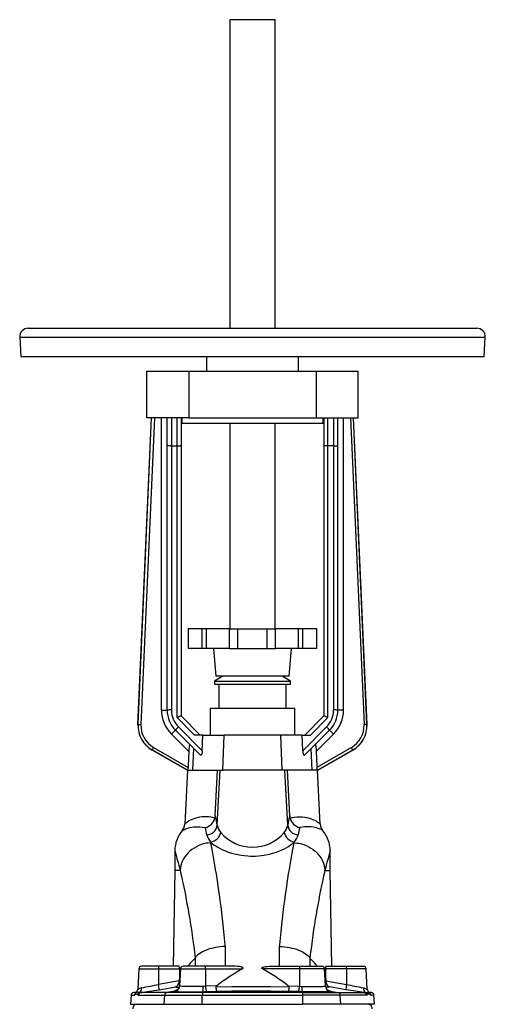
# Model space of a CAD drawing. Extents: x -134 to 794, y -63 to 1597.
# Tile 4 of 5: x -134 to 196, y 899 to 1597. Entities that reach past the tile are written whole.
import ezdxf

# ---------------------------------------------------------------- set-up
doc = ezdxf.new("R2010")
doc.units = 0
doc.layers.get('0').update_dxf_attribs({"linetype": 'CONTINUOUS'})

msp = doc.modelspace()

# ---------------------------------------------------------------- linework, layer by layer
at = {"color": 7, "linetype": 'CONTINUOUS'}
for p, q in [((14.74, 1597.31), (14.74, 1378.44)), ((46.74, 1597.31), (14.74, 1597.31)), ((46.74, 1378.44), (46.74, 1597.31)), ((-128.26, 1378.44), (189.74, 1378.44)), ((-134.25, 1372.12), (-133.54, 1358.44)), ((-134.25, 1372.12), (195.73, 1372.12)), ((195.01, 1358.44), (195.73, 1372.12)), ((-133.54, 1358.44), (195.01, 1358.44)), ((-1.76, 1358.44), (-1.76, 1347.94)), ((63.24, 1347.94), (63.24, 1358.44)), ((-44.26, 1314.94), (-44.26, 1347.94)), ((-44.26, 1347.94), (-14.33, 1347.94)), ((-14.33, 1347.94), (-14.33, 1314.94)), ((-14.33, 1347.94), (75.81, 1347.94)), ((75.81, 1347.94), (75.81, 1314.94)), ((75.81, 1347.94), (105.74, 1347.94)), ((105.74, 1314.94), (105.74, 1347.94)), ((-50.43, 1097.47), (-40.94, 1314.94)), ((-50.32, 1097.53), (-40.83, 1314.94)), ((-38.83, 1314.94), (-48.32, 1097.44)), ((-14.33, 1314.94), (-44.26, 1314.94)), ((-33.76, 1107.58), (-33.76, 1314.94)), ((-29.76, 1295.54), (-29.76, 1314.94)), ((-26.76, 1314.94), (-26.76, 1294.94)), ((-22.76, 1294.94), (-22.76, 1314.94)), ((-19.76, 1314.94), (-19.76, 1295.54)), ((-19.26, 1314.94), (-19.26, 1310.94)), ((-14.33, 1314.94), (75.81, 1314.94)), ((75.81, 1314.94), (105.74, 1314.94)), ((80.74, 1310.94), (80.74, 1314.94)), ((81.24, 1314.94), (81.24, 1295.54)), ((84.24, 1294.94), (84.24, 1314.94)), ((88.24, 1314.94), (88.24, 1294.94)), ((91.24, 1295.54), (91.24, 1314.94)), ((95.24, 1107.58), (95.24, 1314.94)), ((100.31, 1314.94), (109.8, 1097.44)), ((111.8, 1097.53), (102.31, 1314.94)), ((111.91, 1097.47), (102.41, 1314.94)), ((80.74, 1310.94), (-19.26, 1310.94)), ((14.74, 1310.94), (14.74, 1165.27)), ((46.74, 1165.27), (46.74, 1310.94)), ((-29.76, 1107.58), (-29.76, 1295.54)), ((-26.76, 1294.94), (-22.76, 1294.94)), ((-26.76, 1294.94), (-26.76, 1107.7)), ((-22.76, 1102.32), (-22.76, 1294.94)), ((-19.76, 1295.54), (-19.76, 1103.44)), ((81.24, 1295.54), (81.24, 1103.44)), ((88.24, 1294.94), (84.24, 1294.94)), ((84.24, 1102.32), (84.24, 1294.94)), ((88.24, 1294.94), (88.24, 1107.7)), ((91.24, 1107.58), (91.24, 1295.54)), ((-14.76, 1165.27), (-14.76, 1151.27)), ((-4.98, 1165.27), (-14.76, 1165.27)), ((-1.88, 1165.27), (-4.98, 1165.27)), ((-4.98, 1151.27), (-4.98, 1165.27)), ((14.42, 1165.27), (-1.88, 1165.27)), ((-1.88, 1151.27), (-1.88, 1165.27)), ((14.42, 1165.27), (20.24, 1165.27)), ((14.42, 1151.27), (14.42, 1165.27)), ((20.24, 1151.27), (20.24, 1165.27)), ((20.24, 1165.27), (41.24, 1165.27)), ((41.24, 1151.27), (41.24, 1165.27)), ((41.24, 1165.27), (47.06, 1165.27)), ((63.36, 1165.27), (47.06, 1165.27)), ((47.06, 1151.27), (47.06, 1165.27)), ((66.45, 1165.27), (63.36, 1165.27)), ((63.36, 1151.27), (63.36, 1165.27)), ((76.24, 1165.27), (66.45, 1165.27)), ((66.45, 1151.27), (66.45, 1165.27)), ((76.24, 1151.27), (76.24, 1165.27)), ((-4.98, 1151.27), (-14.76, 1151.27)), ((-1.88, 1151.27), (-4.98, 1151.27)), ((14.42, 1151.27), (-1.88, 1151.27)), ((3.02, 1151.27), (4.74, 1131.57)), ((14.42, 1151.27), (20.24, 1151.27)), ((20.24, 1151.27), (41.24, 1151.27)), ((41.24, 1151.27), (47.06, 1151.27)), ((63.36, 1151.27), (47.06, 1151.27)), ((56.74, 1131.57), (58.46, 1151.27)), ((66.45, 1151.27), (63.36, 1151.27)), ((76.24, 1151.27), (66.45, 1151.27)), ((9.74, 1131.57), (3.74, 1128.1)), ((56.74, 1131.57), (4.74, 1131.57)), ((57.74, 1128.1), (51.74, 1131.57)), ((3.74, 1128.1), (3.74, 1125.94)), ((3.74, 1128.1), (57, 1128.1)), ((3.74, 1125.94), (57, 1125.94)), ((6.79, 1125.94), (6.79, 1108.94)), ((54.69, 1108.94), (54.69, 1125.94)), ((57, 1128.1), (57.74, 1128.1)), ((57, 1125.94), (57.74, 1125.94)), ((57.74, 1125.94), (57.74, 1128.1)), ((-33.76, 1107.58), (-29.76, 1107.58)), ((-19.76, 1103.44), (-6.26, 1089.94)), ((0.74, 1108.94), (0.74, 1089.94)), ((0.74, 1108.94), (60.74, 1108.94)), ((60.74, 1089.94), (60.74, 1108.94)), ((81.24, 1103.44), (67.74, 1089.94)), ((95.24, 1107.58), (91.24, 1107.58)), ((-50.43, 1097.47), (-50.32, 1097.53)), ((-10.38, 1089.94), (-22.76, 1102.32)), ((71.86, 1089.94), (84.24, 1102.32)), ((111.91, 1097.47), (111.8, 1097.53)), ((-14.4, 1078.28), (-26.73, 1090.61)), ((-6.34, 1075.87), (-23.9, 1093.44)), ((-21.78, 1095.68), (-4.91, 1078.81)), ((-4.58, 1089.94), (-10.38, 1089.94)), ((-4.91, 1078.81), (-4.58, 1089.94)), ((-4.58, 1089.94), (10.63, 1089.94)), ((9.62, 1064.94), (10.63, 1089.94)), ((50.85, 1089.94), (10.63, 1089.94)), ((66.06, 1089.94), (50.85, 1089.94)), ((51.85, 1064.94), (50.85, 1089.94)), ((66.39, 1078.81), (66.06, 1089.94)), ((66.06, 1089.94), (71.86, 1089.94)), ((83.26, 1095.68), (66.39, 1078.81)), ((67.82, 1075.87), (85.38, 1093.44)), ((75.88, 1078.28), (88.21, 1090.61)), ((-40.35, 1079.34), (-40.46, 1079.28)), ((-15.61, 1064.94), (-40.46, 1079.28)), ((-15.4, 1064.94), (-40.35, 1079.34)), ((-39.35, 1081.07), (-14.9, 1066.96)), ((-11.49, 1064.94), (-10.87, 1080.41)), ((72.97, 1064.94), (72.35, 1080.41)), ((100.82, 1081.07), (76.38, 1066.96)), ((76.87, 1064.94), (101.82, 1079.34)), ((77.09, 1064.94), (101.93, 1079.28)), ((101.82, 1079.34), (101.93, 1079.28)), ((-15.26, 1064.94), (-17.26, 1026.82)), ((-15.4, 1064.94), (-15.61, 1064.94)), ((-15.11, 1064.94), (-15.4, 1064.94)), ((-15.11, 1064.94), (-11.49, 1064.94)), ((-11.49, 1064.94), (9.62, 1064.94)), ((4.35, 1032.52), (5.97, 1064.94)), ((5.8, 1026.08), (7.83, 1064.94)), ((51.85, 1064.94), (9.62, 1064.94)), ((72.97, 1064.94), (51.85, 1064.94)), ((55.68, 1026.08), (53.65, 1064.94)), ((57.13, 1032.52), (55.51, 1064.94)), ((76.59, 1064.94), (72.97, 1064.94)), ((76.59, 1064.94), (76.87, 1064.94)), ((78.74, 1026.82), (76.74, 1064.94)), ((76.87, 1064.94), (77.09, 1064.94)), ((-24.28, 1007.94), (-24.28, 993.94)), ((85.76, 993.94), (85.76, 1007.94)), ((-24.28, 993.94), (-25.47, 925.94)), ((-20.63, 993.94), (-24.28, 993.94)), ((82.11, 993.94), (85.76, 993.94)), ((86.95, 925.94), (85.76, 993.94)), ((11.49, 925.94), (11.49, 939.98)), ((49.99, 925.94), (49.99, 939.98)), ((-9.98, 931.56), (-9.88, 931.71)), ((-9.88, 931.71), (-9.88, 925.94)), ((71.46, 931.56), (71.36, 931.71)), ((71.36, 931.71), (71.36, 925.94)), ((-49.88, 924.04), (-50.63, 909.67)), ((-49.88, 924.04), (-35.82, 924.04)), ((-35.68, 925.94), (-47.88, 925.94)), ((-35.82, 924.04), (-35.86, 913.03)), ((-35.82, 924.04), (-20.9, 924.04)), ((-21.13, 925.94), (-35.68, 925.94)), ((-20.38, 924.04), (-21.01, 912.06)), ((-20.9, 924.04), (-20.96, 919.11)), ((-20.38, 924.04), (-2.64, 924.04)), ((-2.98, 925.94), (-18.38, 925.94)), ((16.02, 925.94), (-2.98, 925.94)), ((-2.64, 924.04), (-2.52, 911.71)), ((-2.64, 924.04), (23.53, 924.04)), ((64.11, 924.04), (37.94, 924.04)), ((45.45, 925.94), (64.46, 925.94)), ((64.11, 924.04), (64, 911.71)), ((81.86, 924.04), (64.11, 924.04)), ((64.46, 925.94), (79.86, 925.94)), ((82.49, 912.06), (81.86, 924.04)), ((82.38, 924.04), (82.44, 919.11)), ((97.29, 924.04), (82.38, 924.04)), ((82.61, 925.94), (97.15, 925.94)), ((97.15, 925.94), (109.36, 925.94)), ((97.29, 924.04), (97.33, 913.03)), ((111.36, 924.04), (97.29, 924.04)), ((112.11, 909.67), (111.36, 924.04)), ((-21.22, 915.55), (-35.86, 913.03)), ((-21.26, 914.91), (-21.22, 915.55)), ((-20.86, 914.88), (-21.26, 914.91)), ((-20.62, 919.55), (-20.96, 919.11)), ((82.09, 919.55), (82.44, 919.11)), ((82.34, 914.88), (82.74, 914.91)), ((82.74, 914.91), (82.7, 915.55)), ((82.7, 915.55), (97.33, 913.03)), ((-24.31, 908.27), (-29.95, 907.22)), ((-20.98, 912), (-21, 912.06)), ((-4.35, 907.89), (-4.69, 907.22)), ((5.36, 912.06), (-2.52, 911.71)), ((-1.77, 907.98), (5.15, 908.29)), ((56.12, 912.06), (64, 911.71)), ((63.25, 907.98), (56.32, 908.29)), ((65.83, 907.89), (66.17, 907.22)), ((82.46, 912), (82.48, 912.06)), ((85.78, 908.27), (91.43, 907.22)), ((-55.34, 905.35), (-55.68, 898.94)), ((-55.34, 905.35), (-53.04, 905.35)), ((-51.45, 907.61), (-53.69, 907.22)), ((-51.91, 907.22), (-53.69, 907.22)), ((-52.29, 906.72), (-52.29, 906.72)), ((-50.06, 905.35), (-31.51, 905.35)), ((-29.95, 907.22), (-48.43, 907.22)), ((-31.83, 898.94), (-31.51, 905.35)), ((-31.51, 905.35), (-4.84, 905.35)), ((-4.69, 907.22), (-29.95, 907.22)), ((-4.87, 898.94), (-4.84, 905.35)), ((-4.84, 905.35), (66.32, 905.35)), ((66.17, 907.22), (-4.69, 907.22)), ((66.17, 907.22), (91.43, 907.22)), ((66.35, 898.94), (66.32, 905.35)), ((92.99, 905.35), (66.32, 905.35)), ((91.43, 907.22), (109.9, 907.22)), ((93.31, 898.94), (92.99, 905.35)), ((111.53, 905.35), (92.99, 905.35)), ((115.17, 907.22), (112.93, 907.61)), ((113.38, 907.22), (115.17, 907.22)), ((113.77, 906.72), (113.77, 906.72)), ((116.82, 905.35), (114.52, 905.35)), ((117.16, 898.94), (116.82, 905.35)), ((-55.68, 898.94), (-31.83, 898.94)), ((-31.83, 898.94), (-4.87, 898.94)), ((-4.87, 898.94), (66.35, 898.94)), ((93.31, 898.94), (66.35, 898.94)), ((117.16, 898.94), (93.31, 898.94))]:
    msp.add_line(p, q, dxfattribs=at)
for points in [[(-26.76, 1294.94), (-27.19, 1294.95), (-27.61, 1294.96), (-28.01, 1294.99), (-28.38, 1295.03), (-28.73, 1295.09), (-29.03, 1295.15), (-29.28, 1295.21), (-29.49, 1295.29), (-29.64, 1295.37), (-29.73, 1295.45), (-29.76, 1295.54)], [(-22.76, 1294.94), (-22.33, 1294.95), (-21.92, 1294.96), (-21.51, 1294.99), (-21.14, 1295.03), (-20.8, 1295.09), (-20.49, 1295.15), (-20.24, 1295.21), (-20.03, 1295.29), (-19.88, 1295.37), (-19.79, 1295.45), (-19.76, 1295.54)], [(84.24, 1294.94), (83.81, 1294.95), (83.39, 1294.96), (82.99, 1294.99), (82.62, 1295.03), (82.27, 1295.09), (81.97, 1295.15), (81.72, 1295.21), (81.51, 1295.29), (81.36, 1295.37), (81.27, 1295.45), (81.24, 1295.54)], [(88.24, 1294.94), (88.67, 1294.95), (89.08, 1294.96), (89.49, 1294.99), (89.86, 1295.03), (90.2, 1295.09), (90.51, 1295.15), (90.76, 1295.21), (90.97, 1295.29), (91.12, 1295.37), (91.21, 1295.45), (91.24, 1295.54)], [(-50.32, 1097.53), (-50.28, 1097.52), (-50.18, 1097.52), (-50.03, 1097.51), (-49.83, 1097.5), (-49.58, 1097.49), (-49.3, 1097.48), (-48.99, 1097.47), (-48.66, 1097.45), (-48.32, 1097.44)], [(111.8, 1097.53), (111.76, 1097.52), (111.66, 1097.52), (111.51, 1097.51), (111.31, 1097.5), (111.06, 1097.49), (110.78, 1097.48), (110.47, 1097.47), (110.14, 1097.45), (109.8, 1097.44)], [(-26.73, 1090.61), (-26.39, 1090.95), (-26.05, 1091.29), (-25.73, 1091.61), (-25.42, 1091.92), (-25.12, 1092.22), (-24.86, 1092.49), (-24.61, 1092.73), (-24.4, 1092.94), (-24.23, 1093.11), (-24.09, 1093.26), (-23.99, 1093.36), (-23.92, 1093.42), (-23.9, 1093.44)], [(88.21, 1090.61), (87.87, 1090.95), (87.53, 1091.29), (87.21, 1091.61), (86.9, 1091.92), (86.6, 1092.22), (86.33, 1092.49), (86.09, 1092.73), (85.88, 1092.94), (85.71, 1093.11), (85.56, 1093.26), (85.46, 1093.36), (85.4, 1093.42), (85.38, 1093.44)], [(-13.56, 1083.1), (-13.65, 1083.15), (-13.74, 1083.12), (-13.83, 1083.01), (-13.91, 1082.82), (-13.98, 1082.56), (-14.05, 1082.25), (-14.13, 1081.71), (-14.21, 1081.1), (-14.29, 1080.19), (-14.35, 1079.23), (-14.4, 1078.28)], [(75.04, 1083.1), (75.13, 1083.15), (75.22, 1083.12), (75.31, 1083.01), (75.39, 1082.82), (75.46, 1082.56), (75.53, 1082.25), (75.61, 1081.71), (75.68, 1081.1), (75.77, 1080.19), (75.83, 1079.23), (75.88, 1078.28)], [(-40.35, 1079.34), (-40.33, 1079.38), (-40.28, 1079.46), (-40.2, 1079.6), (-40.1, 1079.77), (-39.98, 1079.98), (-39.84, 1080.23), (-39.68, 1080.5), (-39.52, 1080.78), (-39.35, 1081.07)], [(-14.4, 1078.28), (-14.85, 1068.15), (-14.9, 1066.96)], [(-4.91, 1078.81), (-4.94, 1078.35), (-4.98, 1077.91), (-5.03, 1077.5), (-5.1, 1077.11), (-5.18, 1076.77), (-5.28, 1076.47), (-5.39, 1076.21), (-5.5, 1076), (-5.63, 1075.84), (-5.77, 1075.74), (-5.91, 1075.69), (-6.05, 1075.69), (-6.19, 1075.76), (-6.34, 1075.87)], [(66.39, 1078.81), (66.42, 1078.35), (66.45, 1077.91), (66.51, 1077.5), (66.58, 1077.11), (66.66, 1076.77), (66.76, 1076.47), (66.86, 1076.21), (66.98, 1076), (67.11, 1075.84), (67.24, 1075.74), (67.38, 1075.69), (67.53, 1075.69), (67.67, 1075.76), (67.82, 1075.87)], [(75.88, 1078.28), (76.33, 1068.15), (76.38, 1066.96)], [(101.82, 1079.34), (101.8, 1079.38), (101.75, 1079.46), (101.68, 1079.6), (101.58, 1079.77), (101.46, 1079.98), (101.31, 1080.23), (101.16, 1080.5), (100.99, 1080.78), (100.82, 1081.07)], [(4.13, 1031.04), (2.61, 1031.38), (1.12, 1031.64), (-0.51, 1031.82), (-2.09, 1031.91), (-3.6, 1031.91), (-5.09, 1031.82), (-6.51, 1031.65), (-7.85, 1031.41), (-9.39, 1031.04), (-10.8, 1030.59), (-12.08, 1030.09), (-13.26, 1029.53), (-14.29, 1028.97), (-15.18, 1028.42), (-15.79, 1027.99), (-16.31, 1027.61), (-16.71, 1027.29), (-17.01, 1027.04), (-17.2, 1026.88), (-17.26, 1026.82)], [(4.35, 1032.52), (4.28, 1031.78), (4.13, 1031.04)], [(57.13, 1032.52), (57.2, 1031.78), (57.35, 1031.04)], [(57.35, 1031.04), (58.87, 1031.38), (60.36, 1031.64), (62.33, 1031.85), (64.23, 1031.92), (66.03, 1031.86), (67.74, 1031.68), (69.32, 1031.41), (70.88, 1031.03), (72.31, 1030.57), (73.61, 1030.06), (74.77, 1029.51), (75.78, 1028.96), (76.66, 1028.42), (77.28, 1027.99), (77.79, 1027.61), (78.2, 1027.29), (78.5, 1027.04), (78.68, 1026.88), (78.74, 1026.82)], [(-19.12, 1022.1), (-19.12, 1022.1), (-19.04, 1022.15), (-18.82, 1022.29), (-18.46, 1022.5), (-17.95, 1022.78), (-17.31, 1023.09), (-16.57, 1023.41), (-15.69, 1023.74), (-14.69, 1024.05), (-13.56, 1024.34), (-12.3, 1024.58), (-10.91, 1024.76), (-9.55, 1024.85), (-8.08, 1024.87), (-6.51, 1024.81), (-4.85, 1024.64), (-3.1, 1024.37), (-2.73, 1024.3)], [(80.6, 1022.1), (80.6, 1022.1), (80.55, 1022.13), (80.39, 1022.23), (80.14, 1022.38), (79.79, 1022.58), (79.34, 1022.82), (78.79, 1023.09), (78.05, 1023.41), (77.19, 1023.73), (76.21, 1024.04), (75.07, 1024.33), (73.8, 1024.57), (72.39, 1024.76), (71.28, 1024.84), (70.09, 1024.87), (68.83, 1024.85), (67.48, 1024.77), (66.06, 1024.61), (64.58, 1024.37), (64.21, 1024.3)], [(1.27, 1013.5), (0.9, 1013.48), (-0.61, 1013.35), (-2.1, 1013.12), (-3.91, 1012.71), (-5.69, 1012.17), (-7.41, 1011.49), (-9.07, 1010.7), (-10.66, 1009.78), (-12.16, 1008.75), (-13.58, 1007.61), (-14.88, 1006.37), (-16.06, 1005.05), (-17.13, 1003.64), (-18.06, 1002.16), (-18.86, 1000.62), (-19.51, 999.04), (-20.02, 997.41), (-20.37, 995.76), (-20.57, 994.1)], [(1.16, 1014), (2.22, 1013.07), (3.42, 1012.15), (4.74, 1011.24), (6.18, 1010.35), (7.73, 1009.49), (9.56, 1008.6), (11.52, 1007.75), (13.61, 1006.96), (15.8, 1006.25), (18.08, 1005.63), (20.31, 1005.13), (22.6, 1004.72), (24.95, 1004.4), (27.33, 1004.2), (29.03, 1004.11), (30.74, 1004.09), (32.84, 1004.13), (34.94, 1004.25), (37.01, 1004.46), (39.06, 1004.74), (41.07, 1005.11), (43.03, 1005.54), (44.93, 1006.04), (46.77, 1006.59), (48.91, 1007.34), (50.95, 1008.16), (52.86, 1009.04), (54.63, 1009.97), (56.28, 1010.94), (57.78, 1011.95), (59.13, 1012.97), (60.31, 1014)], [(1.27, 1013.5), (1.22, 1013.72), (1.16, 1014)], [(11.49, 939.98), (11.4, 941.02), (10.96, 945.79), (10.5, 950.48), (10.01, 955.07), (9.51, 959.57), (8.99, 963.96), (8.44, 968.36), (7.88, 972.66), (7.31, 976.83), (6.74, 980.87), (6.16, 984.77), (5.64, 988.16), (5.13, 991.43), (4.61, 994.6), (4.11, 997.64), (3.61, 1000.55), (3.11, 1003.41), (2.63, 1006.14), (2.16, 1008.74), (1.7, 1011.19), (1.27, 1013.5)], [(49.99, 939.98), (50.08, 941.02), (50.52, 945.79), (50.98, 950.48), (51.47, 955.07), (51.97, 959.57), (52.49, 963.96), (53.04, 968.36), (53.6, 972.66), (54.17, 976.83), (54.74, 980.87), (55.32, 984.77), (55.84, 988.16), (56.35, 991.43), (56.86, 994.6), (57.37, 997.64), (57.87, 1000.55), (58.36, 1003.41), (58.85, 1006.14), (59.32, 1008.74), (59.78, 1011.19), (60.21, 1013.5)], [(60.21, 1013.5), (60.26, 1013.72), (60.31, 1014)], [(60.21, 1013.5), (60.58, 1013.48), (62.08, 1013.35), (63.58, 1013.12), (65.39, 1012.71), (67.17, 1012.17), (68.89, 1011.49), (70.55, 1010.7), (72.14, 1009.78), (73.64, 1008.75), (75.05, 1007.61), (76.35, 1006.37), (77.54, 1005.05), (78.61, 1003.64), (79.54, 1002.16), (80.34, 1000.62), (80.99, 999.04), (81.49, 997.41), (81.85, 995.76), (82.05, 994.1)], [(-24.28, 1007.94), (-24.28, 1007.94), (-24.27, 1007.87), (-24.21, 1007.68), (-24.13, 1007.36), (-24, 1006.91), (-23.83, 1006.28), (-23.62, 1005.51), (-23.38, 1004.59), (-23.1, 1003.53), (-22.78, 1002.33), (-22.41, 1000.95), (-22.02, 999.41), (-21.59, 997.73), (-21.12, 995.91), (-20.63, 993.94)], [(85.76, 1007.94), (85.76, 1007.94), (85.74, 1007.87), (85.69, 1007.68), (85.6, 1007.36), (85.48, 1006.91), (85.31, 1006.28), (85.1, 1005.51), (84.86, 1004.59), (84.57, 1003.53), (84.26, 1002.33), (83.89, 1000.95), (83.5, 999.41), (83.06, 997.73), (82.6, 995.91), (82.11, 993.94)], [(-20.63, 993.94), (-20.61, 993.95), (-20.59, 993.99), (-20.58, 994.03), (-20.58, 994.08), (-20.57, 994.1)], [(-20.57, 994.1), (-20.54, 993.94), (-19.99, 991.51), (-19.41, 988.9), (-18.8, 986.11), (-18.17, 983.16), (-17.51, 979.96), (-16.84, 976.58), (-16.16, 973.03), (-15.47, 969.33), (-14.89, 966.08), (-14.3, 962.71), (-13.73, 959.23), (-13.16, 955.65), (-12.6, 951.98), (-12.04, 948.09), (-11.49, 944.09), (-10.96, 940), (-10.46, 935.82), (-9.98, 931.56)], [(82.05, 994.1), (82.02, 993.94), (81.46, 991.51), (80.88, 988.9), (80.28, 986.11), (79.65, 983.16), (78.99, 979.96), (78.32, 976.58), (77.64, 973.03), (76.95, 969.33), (76.36, 966.08), (75.78, 962.71), (75.21, 959.23), (74.64, 955.65), (74.08, 951.98), (73.51, 948.09), (72.97, 944.09), (72.44, 940), (71.94, 935.82), (71.46, 931.56)], [(82.11, 993.94), (82.09, 993.95), (82.07, 993.99), (82.06, 994.03), (82.05, 994.08), (82.05, 994.1)], [(11.49, 939.98), (11.39, 939.98), (9.66, 939.87), (7.94, 939.71), (6.25, 939.49), (4.59, 939.21), (2.86, 938.85), (1.18, 938.43), (-0.42, 937.95), (-1.93, 937.42), (-3.35, 936.83), (-4.67, 936.2), (-5.87, 935.53), (-6.94, 934.82), (-7.89, 934.08), (-8.69, 933.31), (-9.36, 932.51), (-9.88, 931.71)], [(49.99, 939.98), (50.09, 939.98), (51.82, 939.87), (53.53, 939.71), (55.23, 939.49), (56.89, 939.21), (58.62, 938.85), (60.3, 938.43), (61.9, 937.95), (63.41, 937.42), (64.83, 936.83), (66.14, 936.2), (67.35, 935.53), (68.42, 934.82), (69.36, 934.08), (70.17, 933.31), (70.84, 932.51), (71.36, 931.71)], [(23.53, 924.04), (23.74, 924.18), (23.93, 924.34), (24.03, 924.48), (24.06, 924.59), (24.05, 924.71), (24, 924.8), (23.86, 924.95), (23.65, 925.08), (23.41, 925.19), (22.93, 925.35), (22.45, 925.47), (21.44, 925.64), (20.1, 925.79), (18.75, 925.88), (16.02, 925.94)], [(37.94, 924.04), (37.74, 924.18), (37.55, 924.34), (37.45, 924.48), (37.42, 924.59), (37.43, 924.71), (37.48, 924.8), (37.61, 924.95), (37.83, 925.08), (38.07, 925.19), (38.55, 925.35), (39.03, 925.47), (40.04, 925.64), (41.38, 925.79), (42.73, 925.88), (45.45, 925.94)], [(-20.96, 919.11), (-20.99, 918.67), (-21.03, 918.22), (-21.06, 917.77), (-21.09, 917.33), (-21.13, 916.88), (-21.16, 916.44), (-21.19, 915.99), (-21.22, 915.55)], [(82.44, 919.11), (82.47, 918.67), (82.5, 918.22), (82.54, 917.77), (82.57, 917.33), (82.61, 916.88), (82.64, 916.44), (82.67, 915.99), (82.7, 915.55)], [(-47.77, 910.67), (-48.24, 910.56), (-48.67, 910.42), (-49.25, 910.16), (-49.73, 909.89), (-50.13, 909.66), (-50.42, 909.52), (-50.56, 909.51), (-50.63, 909.58), (-50.63, 909.67)], [(-48.43, 907.22), (-47.64, 907.33), (-46.82, 907.45), (-45.95, 907.59), (-45.04, 907.73), (-43.65, 907.95), (-42.2, 908.18), (-40.64, 908.43), (-39.05, 908.69), (-37.27, 908.99), (-35.45, 909.3)], [(-35.45, 909.3), (-27.58, 910.65), (-24.15, 911.24)], [(-22.78, 909.01), (-23.12, 908.91), (-23.62, 908.74), (-24, 908.59), (-24.24, 908.46), (-24.34, 908.35), (-24.31, 908.27)], [(-24.31, 908.27), (-24.09, 908.18), (-23.66, 908.09), (-23.03, 908.02), (-22.38, 907.97), (-21.6, 907.92), (-20.71, 907.88), (-19.71, 907.84), (-18.6, 907.82), (-17.39, 907.8), (-16.1, 907.78), (-14.73, 907.77), (-13.29, 907.77), (-11.8, 907.78), (-10.25, 907.79), (-8.68, 907.81), (-7.24, 907.83), (-5.8, 907.86), (-4.35, 907.89)], [(-24.15, 911.24), (-23.35, 911.18), (-22.49, 911.11), (-21.57, 911.04), (-21.21, 911.01)], [(-21.01, 912.07), (-21.05, 911.69), (-21.13, 911.28), (-21.25, 910.9), (-21.4, 910.54), (-21.58, 910.21), (-21.78, 909.93), (-21.97, 909.69), (-22.16, 909.49), (-22.34, 909.33), (-22.5, 909.19), (-22.65, 909.09), (-22.77, 909.01), (-22.87, 908.96), (-22.94, 908.92), (-22.99, 908.89), (-23.01, 908.88), (-23.01, 908.88)], [(-4.58, 911.62), (-6.36, 911.57), (-8.13, 911.54), (-9.84, 911.51), (-11.5, 911.5), (-13.08, 911.5), (-14.57, 911.51), (-15.93, 911.54), (-17.17, 911.57), (-18.25, 911.62), (-19.16, 911.68), (-19.91, 911.75), (-20.43, 911.82), (-20.79, 911.91), (-20.98, 912)], [(-2.52, 911.71), (-3.55, 911.66), (-4.58, 911.62)], [(-4.35, 907.89), (-3.06, 907.93), (-1.77, 907.98)], [(56.69, 911.17), (43.71, 911.29), (30.74, 911.33), (15.99, 911.28), (4.79, 911.17)], [(5.15, 908.29), (16.01, 908.39), (30.74, 908.44), (43.53, 908.4), (56.32, 908.29)], [(65.83, 907.89), (64.54, 907.93), (63.25, 907.98)], [(64, 911.71), (65.03, 911.66), (66.06, 911.62)], [(85.78, 908.27), (85.57, 908.18), (85.14, 908.09), (84.51, 908.02), (83.86, 907.97), (83.08, 907.92), (82.19, 907.88), (81.18, 907.84), (80.08, 907.82), (78.87, 907.8), (77.58, 907.78), (76.21, 907.77), (74.77, 907.77), (73.27, 907.78), (71.73, 907.79), (70.15, 907.81), (68.72, 907.83), (67.28, 907.86), (65.83, 907.89)], [(66.06, 911.62), (67.84, 911.57), (69.6, 911.54), (71.32, 911.51), (72.98, 911.5), (74.56, 911.5), (76.04, 911.51), (77.41, 911.54), (78.64, 911.57), (79.72, 911.62), (80.64, 911.68), (81.39, 911.75), (81.91, 911.82), (82.27, 911.91), (82.46, 912)], [(85.63, 911.24), (84.83, 911.18), (83.97, 911.11), (83.05, 911.04), (82.69, 911.01)], [(84.25, 909.01), (84.6, 908.91), (85.1, 908.74), (85.47, 908.59), (85.71, 908.46), (85.82, 908.35), (85.78, 908.27)], [(96.93, 909.3), (89.06, 910.65), (85.63, 911.24)], [(109.9, 907.22), (109.12, 907.33), (108.3, 907.45), (107.43, 907.59), (106.52, 907.73), (105.13, 907.95), (103.67, 908.18), (102.12, 908.43), (100.53, 908.69), (98.75, 908.99), (96.93, 909.3)], [(109.25, 910.67), (109.71, 910.56), (110.14, 910.42), (110.72, 910.16), (111.21, 909.89), (111.61, 909.66), (111.9, 909.52), (112.04, 909.51), (112.11, 909.58), (112.1, 909.67)], [(-53.04, 905.35), (-52.85, 905.43), (-52.66, 905.65)], [(-52.66, 905.65), (-52.47, 905.87), (-52.28, 906.04), (-51.89, 906.24), (-51.67, 906.28), (-51.45, 906.25), (-51.22, 906.17), (-50.98, 906.04), (-50.77, 905.87), (-50.56, 905.65)], [(-49.41, 907.33), (-50, 907.4), (-50.48, 907.4), (-50.89, 907.37), (-51.21, 907.35), (-51.46, 907.36), (-51.62, 907.39), (-51.66, 907.41), (-51.66, 907.4)], [(-50.56, 905.65), (-50.32, 905.43), (-50.06, 905.35)], [(-48.43, 907.22), (-48.93, 907.22), (-49.41, 907.33)], [(109.9, 907.22), (110.41, 907.22), (110.89, 907.33)], [(110.89, 907.33), (111.47, 907.4), (111.96, 907.4), (112.36, 907.37), (112.68, 907.35), (112.94, 907.36), (113.1, 907.39), (113.14, 907.41), (113.14, 907.4)], [(112.04, 905.65), (111.79, 905.43), (111.53, 905.35)], [(114.13, 905.65), (113.95, 905.87), (113.76, 906.04), (113.37, 906.24), (113.15, 906.28), (112.92, 906.25), (112.69, 906.17), (112.46, 906.04), (112.25, 905.87), (112.04, 905.65)], [(114.52, 905.35), (114.33, 905.43), (114.13, 905.65)]]:
    msp.add_lwpolyline(points, dxfattribs=at)
for centre, radius, start, end in [((-128.26, 1372.44), 6, 90, 183), ((189.74, 1372.44), 6, 357, 90), ((-9.76, 1107.58), 24, 180, 225), ((-27.58, 1090.61), 17.11, 87.25377, 97.31889), ((-9.76, 1107.58), 20, 180.0001, 224.99992), ((-9.76, 1107.7), 17, 179.99998, 225.00009), ((-13.55, 1082.3), 22.03, 106.38067, 114.71572), ((75.03, 1082.3), 22.03, 65.28428, 73.61933), ((71.24, 1107.7), 17, 314.99991, 0.00002), ((71.24, 1107.58), 20, 315.00008, 359.9999), ((71.24, 1107.58), 24, 315, 0), ((89.06, 1090.61), 17.11, 82.68111, 92.74623), ((-30.46, 1096.59), 19.99, 177.49693, 240.00309), ((-30.35, 1096.65), 19.99, 177.50194, 239.99801), ((-30.35, 1096.65), 17.99, 177.49708, 240.00292), ((91.83, 1096.65), 17.99, 299.99708, 2.50292), ((91.83, 1096.65), 19.99, 300.00199, 2.49806), ((91.94, 1096.59), 19.99, 299.99691, 2.50307), ((-4.69, 1077.38), 25.04, 133.04007, 140.10558), ((66.17, 1077.38), 25.04, 39.89442, 46.95993), ((-26.71, 1067.16), 11.81, 349.17803, 359.0504), ((88.19, 1067.16), 11.81, 180.9496, 190.82197), ((-25.25, 1027.24), 8, 319.94803, 357), ((-4.86, 1033.33), 9.28, 283.30098, 345.73372), ((-47.72, 1017.39), 54.22, 9.22271, 16.19531), ((109.2, 1017.39), 54.22, 163.80469, 170.77729), ((66.34, 1033.33), 9.28, 194.26628, 256.69902), ((86.73, 1027.24), 8, 183, 220.05197), ((-2.36, 1007.96), 21.93, 139.86558, 180.05106), ((-74.26, 1005.61), 73.94, 10.49363, 14.64095), ((-2.11, 1027.02), 7.96, 273.91127, 353.26403), ((-0.76, 1023.11), 9.31, 281.91512, 345.56478), ((16.87, 1028.01), 11.24, 189.89139, 219.98489), ((30.74, 1039.76), 29.41, 220.15839, 319.84161), ((44.61, 1028.01), 11.24, 320.01511, 350.10861), ((62.24, 1023.11), 9.31, 194.43522, 258.08488), ((63.58, 1027.02), 7.96, 186.73597, 266.08873), ((135.74, 1005.61), 73.94, 165.35905, 169.50637), ((63.81, 1007.95), 21.95, 359.96829, 40.11382), ((9.8, 1021.92), 11.71, 194.0212, 222.49052), ((51.68, 1021.92), 11.71, 317.50948, 345.9788), ((76.5, 844.58), 122.65, 134.83645, 138.44678), ((-15.02, 844.58), 122.65, 41.55322, 45.16355), ((-47.88, 923.94), 2, 90, 177), ((-29.31, 924.52), 6.52, 167.41636, 184.17555), ((-24.6, 924.57), 3.73, 351.95988, 21.57807), ((-18.38, 923.94), 2, 90, 177), ((-5.69, 924.46), 3.08, 352.15983, 28.57957), ((95, 795.9), 146.72, 119.15059, 127.66111), ((-33.53, 795.9), 146.72, 52.33889, 60.84941), ((67.17, 924.46), 3.08, 151.42043, 187.84017), ((79.86, 923.94), 2, 3, 90), ((86.08, 924.57), 3.73, 158.42193, 188.04012), ((90.79, 924.52), 6.52, 355.82445, 12.58364), ((109.36, 923.94), 2, 3, 90), ((-25.09, 914.95), 3.83, 284.26046, 359.3417), ((86.57, 914.95), 3.83, 180.6583, 255.73954), ((-53.74, 909.71), 3.1, 312.03807, 359.2182), ((-51.67, 910.51), 3.91, 305.46718, 2.39173), ((-101.56, 1213.06), 307.13, 280.08573, 282.35198), ((-52.06, 909.38), 16.61, 359.7235, 12.69335), ((-24.98, 912.22), 4.01, 279.68711, 356.82988), ((24.13, 911.54), 28.71, 179.8428, 187.30543), ((5.24, 911.33), 7.78, 177.22138, 205.54501), ((5.9, 911.08), 1.12, 119.33064, 175.35053), ((14.89, 910.98), 10.1, 178.92282, 195.47938), ((55.57, 911.08), 1.12, 4.64947, 60.66936), ((46.59, 910.98), 10.1, 344.52062, 1.07718), ((56.23, 911.33), 7.78, 334.45499, 2.77862), ((37.35, 911.54), 28.71, 352.69457, 0.1572), ((86.46, 912.22), 4.01, 183.17012, 260.31289), ((86.18, 912.16), 3.69, 181.53032, 242.66391), ((113.54, 909.38), 16.61, 167.30665, 180.2765), ((163.03, 1213.06), 307.13, 257.64802, 259.91427), ((113.15, 910.51), 3.91, 177.60827, 234.53282), ((115.23, 909.72), 3.11, 180.85062, 227.86949), ((-53.35, 905.25), 2, 100, 177), ((-51.04, 905.25), 2, 127.51739, 177.06181), ((-50.73, 905.59), 1.93, 143.33428, 178.097), ((-49.79, 905), 3.05, 127.87209, 144.94466), ((-48.54, 905.49), 2.03, 115.42901, 175.4498), ((-48.07, 905.26), 1.99, 100.38702, 177.28457), ((-29.55, 905.29), 1.97, 101.80829, 178.27392), ((2.86, 905.68), 7.7, 168.52829, 182.47497), ((58.62, 905.68), 7.7, 357.52503, 11.47171), ((91.02, 905.29), 1.97, 1.72608, 78.19171), ((109.54, 905.26), 1.99, 2.71543, 79.61298), ((110.01, 905.49), 2.03, 4.5502, 64.57099), ((111.24, 904.97), 3.09, 35.15474, 52.02448), ((112.52, 905.25), 2, 2.93887, 52.43476), ((112.2, 905.59), 1.93, 1.90436, 36.66498), ((114.83, 905.25), 2, 3, 80), ((-51.13, 895.94), 3, 90, 183), ((112.61, 895.94), 3, 357, 90)]:
    msp.add_arc(centre, radius, start, end, dxfattribs=at)

doc.saveas('drawing.dxf')
